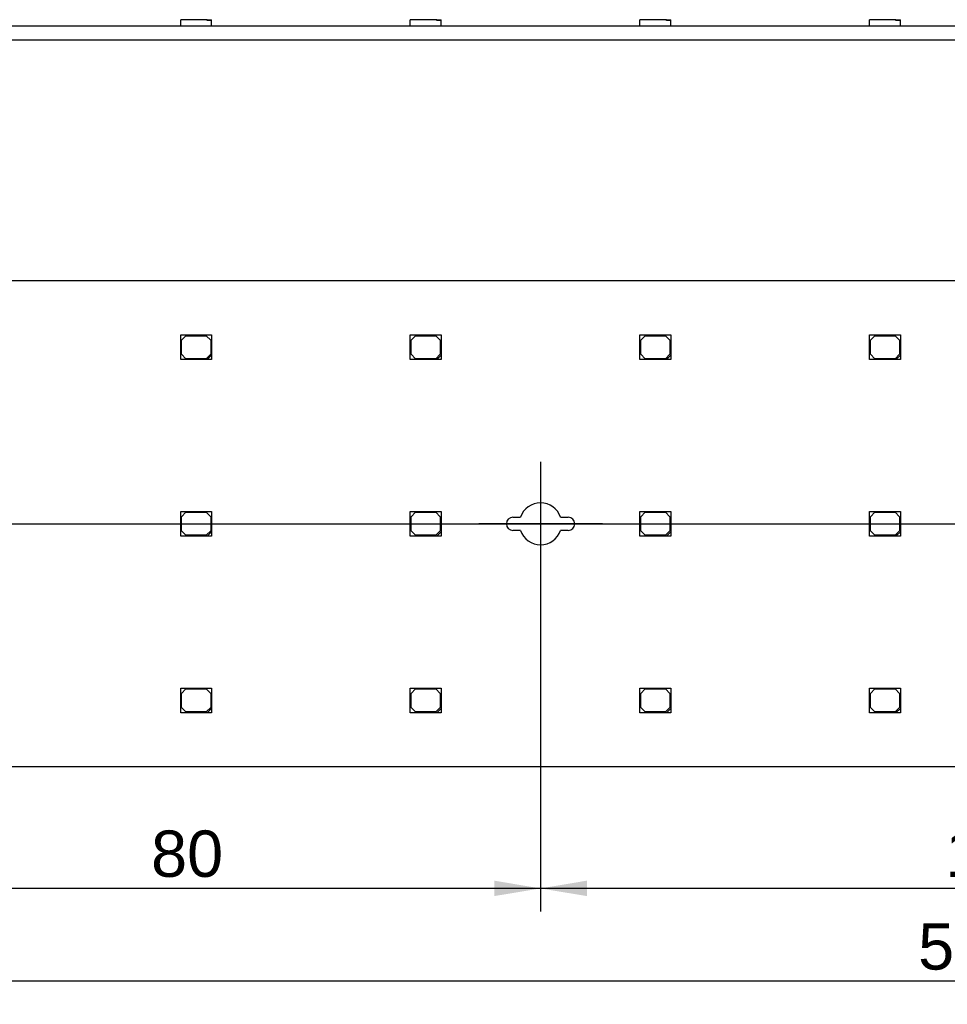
# Model space of a CAD drawing. Header units: millimetres. Extents: x 7 to 819, y 15 to 587.
# Tile 4 of 11: x 308 to 413, y 289 to 400. Entities that reach past the tile are written whole.
import ezdxf
from ezdxf.enums import TextEntityAlignment as Align
from ezdxf.lldxf.tags import DXFTag

# ---------------------------------------------------------------- set-up
doc = ezdxf.new("R2010")
doc.units = ezdxf.units.MM
doc.layers.add('Default', color=7, linetype='Continuous')
doc.layers.add('LINLED_566X55MM_', color=7, linetype='Continuous')
doc.styles.add('SEACAD_Arial', font='arial.ttf')
tags = doc.linetypes.add('CENTER2', pattern=[28.575, 19.05, -3.175, 3.175, -3.175]).pattern_tags.tags
tags[10:11] = [DXFTag(74, 4), DXFTag(75, 0), DXFTag(340, '0'), DXFTag(46, 0.0), DXFTag(50, 0.0), DXFTag(44, 0.0), DXFTag(45, 0.0)]
tags[8:9] = [DXFTag(74, 4), DXFTag(75, 0), DXFTag(340, '0'), DXFTag(46, 0.0), DXFTag(50, 0.0), DXFTag(44, 0.0), DXFTag(45, 0.0)]
tags[6:7] = [DXFTag(74, 4), DXFTag(75, 0), DXFTag(340, '0'), DXFTag(46, 0.0), DXFTag(50, 0.0), DXFTag(44, 0.0), DXFTag(45, 0.0)]
tags[4:5] = [DXFTag(74, 4), DXFTag(75, 0), DXFTag(340, '0'), DXFTag(46, 0.0), DXFTag(50, 0.0), DXFTag(44, 0.0), DXFTag(45, 0.0)]
doc.dimstyles.new('ISO', dxfattribs={"dimtxt": 5.25, "dimasz": 5.25, "dimexe": 2.625, "dimexo": 0, "dimgap": 1.3125, "dimtad": 1, "dimtxsty": 'SEACAD_Arial', "dimblk1": '_SE_FILLED', "dimblk2": '_SE_FILLED', "dimsah": 1, "dimcen": 2.625, "dimadec": 0, "dimazin": 0, "dimtfac": 0.5, "dimtdec": 3, "dimtmove": 0, "dimatfit": 3, "dimfxl": 1, "dimarcsym": 0})

# ---------------------------------------------------------------- blocks, each defined once
blk = doc.blocks.new('SEANNOT_GROUP4')
at = {"layer": 'Default', "color": 7, "linetype": 'CENTER2'}
for p, q in [((367.23, 350.36), (367.23, 336.36)), ((374.23, 343.36), (360.23, 343.36))]:
    blk.add_line(p, q, dxfattribs=at)
blk = doc.blocks.new('SEANNOT_GROUP8')
at = {"layer": 'Default', "color": 7, "linetype": 'CENTER2'}
blk.add_line((132.93, 343.36), (705.53, 343.36), dxfattribs=at)
blk = doc.blocks.new('SE1')
at = {"layer": 'LINLED_566X55MM_', "color": 7, "linetype": 'Continuous'}
for p, q in [((702.03, 370.86), (136.43, 370.86)), ((326.48, 361.96), (326.48, 364.76)), ((326.48, 364.76), (329.98, 364.76)), ((326.58, 364.16), (327.08, 364.66)), ((327.08, 364.66), (329.38, 364.66)), ((329.38, 364.66), (329.88, 364.16)), ((329.98, 364.76), (329.98, 362.46)), ((352.48, 361.96), (352.48, 364.76)), ((352.48, 364.76), (355.98, 364.76)), ((352.58, 364.16), (353.08, 364.66)), ((353.08, 364.66), (355.38, 364.66)), ((355.38, 364.66), (355.88, 364.16)), ((355.98, 364.76), (355.98, 362.46)), ((378.48, 361.96), (378.48, 364.76)), ((378.48, 364.76), (381.98, 364.76)), ((378.58, 364.16), (379.08, 364.66)), ((379.08, 364.66), (381.38, 364.66)), ((381.38, 364.66), (381.88, 364.16)), ((381.98, 364.76), (381.98, 362.46)), ((404.48, 361.96), (404.48, 364.76)), ((404.48, 364.76), (407.98, 364.76)), ((404.58, 364.16), (405.08, 364.66)), ((405.08, 364.66), (407.38, 364.66)), ((407.38, 364.66), (407.88, 364.16)), ((407.98, 364.76), (407.98, 362.46)), ((326.58, 362.56), (326.58, 364.16)), ((329.88, 364.16), (329.88, 362.56)), ((352.58, 362.56), (352.58, 364.16)), ((355.88, 364.16), (355.88, 362.56)), ((378.58, 362.56), (378.58, 364.16)), ((381.88, 364.16), (381.88, 362.56)), ((404.58, 362.56), (404.58, 364.16)), ((407.88, 364.16), (407.88, 362.56)), ((327.08, 362.06), (326.58, 362.56)), ((329.88, 362.56), (329.38, 362.06)), ((329.48, 361.96), (329.98, 362.46)), ((329.98, 362.46), (329.98, 361.96)), ((353.08, 362.06), (352.58, 362.56)), ((355.88, 362.56), (355.38, 362.06)), ((355.48, 361.96), (355.98, 362.46)), ((355.98, 362.46), (355.98, 361.96)), ((379.08, 362.06), (378.58, 362.56)), ((381.88, 362.56), (381.38, 362.06)), ((381.48, 361.96), (381.98, 362.46)), ((381.98, 362.46), (381.98, 361.96)), ((405.08, 362.06), (404.58, 362.56)), ((407.88, 362.56), (407.38, 362.06)), ((407.48, 361.96), (407.98, 362.46)), ((407.98, 362.46), (407.98, 361.96)), ((329.48, 361.96), (326.48, 361.96)), ((329.38, 362.06), (327.08, 362.06)), ((329.98, 361.96), (329.48, 361.96)), ((355.48, 361.96), (352.48, 361.96)), ((355.38, 362.06), (353.08, 362.06)), ((355.98, 361.96), (355.48, 361.96)), ((381.48, 361.96), (378.48, 361.96)), ((381.38, 362.06), (379.08, 362.06)), ((381.98, 361.96), (381.48, 361.96)), ((407.48, 361.96), (404.48, 361.96)), ((407.38, 362.06), (405.08, 362.06)), ((407.98, 361.96), (407.48, 361.96)), ((326.48, 341.96), (326.48, 344.76)), ((326.48, 344.76), (329.98, 344.76)), ((326.58, 344.16), (327.08, 344.66)), ((327.08, 344.66), (329.38, 344.66)), ((329.38, 344.66), (329.88, 344.16)), ((329.98, 344.76), (329.98, 342.46)), ((352.48, 341.96), (352.48, 344.76)), ((352.48, 344.76), (355.98, 344.76)), ((352.58, 344.16), (353.08, 344.66)), ((353.08, 344.66), (355.38, 344.66)), ((355.38, 344.66), (355.88, 344.16)), ((355.98, 344.76), (355.98, 342.46)), ((378.48, 341.96), (378.48, 344.76)), ((378.48, 344.76), (381.98, 344.76)), ((378.58, 344.16), (379.08, 344.66)), ((379.08, 344.66), (381.38, 344.66)), ((381.38, 344.66), (381.88, 344.16)), ((381.98, 344.76), (381.98, 342.46)), ((404.48, 341.96), (404.48, 344.76)), ((404.48, 344.76), (407.98, 344.76)), ((404.58, 344.16), (405.08, 344.66)), ((405.08, 344.66), (407.38, 344.66)), ((407.38, 344.66), (407.88, 344.16)), ((407.98, 344.76), (407.98, 342.46)), ((326.58, 342.56), (326.58, 344.16)), ((329.88, 344.16), (329.88, 342.56)), ((352.58, 342.56), (352.58, 344.16)), ((355.88, 344.16), (355.88, 342.56)), ((364.11, 344.11), (364.98, 344.11)), ((369.49, 344.11), (370.36, 344.11)), ((378.58, 342.56), (378.58, 344.16)), ((381.88, 344.16), (381.88, 342.56)), ((404.58, 342.56), (404.58, 344.16)), ((407.88, 344.16), (407.88, 342.56)), ((327.08, 342.06), (326.58, 342.56)), ((329.88, 342.56), (329.38, 342.06)), ((329.48, 341.96), (329.98, 342.46)), ((329.98, 342.46), (329.98, 341.96)), ((353.08, 342.06), (352.58, 342.56)), ((355.88, 342.56), (355.38, 342.06)), ((355.48, 341.96), (355.98, 342.46)), ((355.98, 342.46), (355.98, 341.96)), ((364.98, 342.61), (364.11, 342.61)), ((370.36, 342.61), (369.49, 342.61)), ((379.08, 342.06), (378.58, 342.56)), ((381.88, 342.56), (381.38, 342.06)), ((381.48, 341.96), (381.98, 342.46)), ((381.98, 342.46), (381.98, 341.96)), ((405.08, 342.06), (404.58, 342.56)), ((407.88, 342.56), (407.38, 342.06)), ((407.48, 341.96), (407.98, 342.46)), ((407.98, 342.46), (407.98, 341.96)), ((329.48, 341.96), (326.48, 341.96)), ((329.38, 342.06), (327.08, 342.06)), ((329.98, 341.96), (329.48, 341.96)), ((355.48, 341.96), (352.48, 341.96)), ((355.38, 342.06), (353.08, 342.06)), ((355.98, 341.96), (355.48, 341.96)), ((381.48, 341.96), (378.48, 341.96)), ((381.38, 342.06), (379.08, 342.06)), ((381.98, 341.96), (381.48, 341.96)), ((407.48, 341.96), (404.48, 341.96)), ((407.38, 342.06), (405.08, 342.06)), ((407.98, 341.96), (407.48, 341.96)), ((326.48, 321.96), (326.48, 324.76)), ((326.48, 324.76), (329.98, 324.76)), ((326.58, 324.16), (327.08, 324.66)), ((327.08, 324.66), (329.38, 324.66)), ((329.38, 324.66), (329.88, 324.16)), ((329.98, 324.76), (329.98, 322.46)), ((352.48, 321.96), (352.48, 324.76)), ((352.48, 324.76), (355.98, 324.76)), ((352.58, 324.16), (353.08, 324.66)), ((353.08, 324.66), (355.38, 324.66)), ((355.38, 324.66), (355.88, 324.16)), ((355.98, 324.76), (355.98, 322.46)), ((378.48, 321.96), (378.48, 324.76)), ((378.48, 324.76), (381.98, 324.76)), ((378.58, 324.16), (379.08, 324.66)), ((379.08, 324.66), (381.38, 324.66)), ((381.38, 324.66), (381.88, 324.16)), ((381.98, 324.76), (381.98, 322.46)), ((404.48, 321.96), (404.48, 324.76)), ((404.48, 324.76), (407.98, 324.76)), ((404.58, 324.16), (405.08, 324.66)), ((405.08, 324.66), (407.38, 324.66)), ((407.38, 324.66), (407.88, 324.16)), ((407.98, 324.76), (407.98, 322.46)), ((326.58, 322.56), (326.58, 324.16)), ((329.88, 324.16), (329.88, 322.56)), ((352.58, 322.56), (352.58, 324.16)), ((355.88, 324.16), (355.88, 322.56)), ((378.58, 322.56), (378.58, 324.16)), ((381.88, 324.16), (381.88, 322.56)), ((404.58, 322.56), (404.58, 324.16)), ((407.88, 324.16), (407.88, 322.56)), ((327.08, 322.06), (326.58, 322.56)), ((329.88, 322.56), (329.38, 322.06)), ((329.48, 321.96), (329.98, 322.46)), ((329.98, 322.46), (329.98, 321.96)), ((353.08, 322.06), (352.58, 322.56)), ((355.88, 322.56), (355.38, 322.06)), ((355.48, 321.96), (355.98, 322.46)), ((355.98, 322.46), (355.98, 321.96)), ((379.08, 322.06), (378.58, 322.56)), ((381.88, 322.56), (381.38, 322.06)), ((381.48, 321.96), (381.98, 322.46)), ((381.98, 322.46), (381.98, 321.96)), ((405.08, 322.06), (404.58, 322.56)), ((407.88, 322.56), (407.38, 322.06)), ((407.48, 321.96), (407.98, 322.46)), ((407.98, 322.46), (407.98, 321.96)), ((329.48, 321.96), (326.48, 321.96)), ((329.38, 322.06), (327.08, 322.06)), ((329.98, 321.96), (329.48, 321.96)), ((355.48, 321.96), (352.48, 321.96)), ((355.38, 322.06), (353.08, 322.06)), ((355.98, 321.96), (355.48, 321.96)), ((381.48, 321.96), (378.48, 321.96)), ((381.38, 322.06), (379.08, 322.06)), ((381.98, 321.96), (381.48, 321.96)), ((407.48, 321.96), (404.48, 321.96)), ((407.38, 322.06), (405.08, 322.06)), ((407.98, 321.96), (407.48, 321.96)), ((136.43, 315.86), (702.03, 315.86))]:
    blk.add_line(p, q, dxfattribs=at)
for centre, radius, start, end in [((367.23, 343.36), 2.38, 18.4085, 161.5915), ((364.11, 343.36), 0.75, 90, 270), ((370.36, 343.36), 0.75, 270, 90), ((367.23, 343.36), 2.38, 198.4085, 341.5915)]:
    blk.add_arc(centre, radius, start, end, dxfattribs=at)
blk = doc.blocks.new('SE2')
at = {"layer": 'LINLED_566X55MM_', "color": 7, "linetype": 'Continuous'}
for p, q in [((326.48, 399.75), (326.48, 400.45)), ((329.48, 400.45), (326.48, 400.45)), ((329.48, 400.45), (329.98, 400.45)), ((329.48, 400.35), (329.48, 400.45)), ((329.98, 400.35), (329.48, 400.35)), ((329.98, 400.35), (329.98, 400.45)), ((329.98, 399.75), (329.98, 400.35)), ((352.48, 399.75), (352.48, 400.45)), ((355.48, 400.45), (352.48, 400.45)), ((355.48, 400.45), (355.98, 400.45)), ((355.48, 400.35), (355.48, 400.45)), ((355.98, 400.35), (355.48, 400.35)), ((355.98, 400.35), (355.98, 400.45)), ((355.98, 399.75), (355.98, 400.35)), ((378.48, 399.75), (378.48, 400.45)), ((381.48, 400.45), (378.48, 400.45)), ((381.48, 400.45), (381.98, 400.45)), ((381.48, 400.35), (381.48, 400.45)), ((381.98, 400.35), (381.48, 400.35)), ((381.98, 400.35), (381.98, 400.45)), ((381.98, 399.75), (381.98, 400.35)), ((404.48, 399.75), (404.48, 400.45)), ((407.48, 400.45), (404.48, 400.45)), ((407.48, 400.45), (407.98, 400.45)), ((407.48, 400.35), (407.48, 400.45)), ((407.98, 400.35), (407.48, 400.35)), ((407.98, 400.35), (407.98, 400.45)), ((407.98, 399.75), (407.98, 400.35)), ((136.43, 399.75), (702.03, 399.75)), ((136.43, 398.15), (702.03, 398.15))]:
    blk.add_line(p, q, dxfattribs=at)
blk = doc.blocks.new('DMBLK10')
at = {"layer": 'Default', "linetype": 'Continuous'}
for points in [[(292.48, 301.2), (292.48, 302.95), (287.23, 302.07)], [(361.98, 301.2), (367.23, 302.07), (361.98, 302.95)]]:
    blk.add_hatch(color=7, dxfattribs=at).paths.add_polyline_path(points)
at = {"layer": 'Default', "color": 7, "linetype": 'Continuous'}
for p, q in [((287.23, 356.36), (287.23, 299.45)), ((367.23, 336.36), (367.23, 299.45)), ((367.23, 302.07), (287.23, 302.07))]:
    blk.add_line(p, q, dxfattribs=at)
at = {"layer": 'Default', "color": 7, "linetype": 'Continuous', "style": 'SEACAD_Arial'}
blk.add_text('80', height=5.25, dxfattribs=at).set_placement((323.13, 308.63), align=Align.TOP_LEFT)
blk = doc.blocks.new('_SE_FILLED')
at = {"color": 0}
blk.add_line((0, 0), (-1, 0), dxfattribs=at)
blk.add_solid([(0, 0), (-1, -0.1665), (-1, 0.1665), (0, 0)], dxfattribs=at)
blk = doc.blocks.new('DMBLK11')
at = {"layer": 'Default', "linetype": 'Continuous'}
for points in [[(372.48, 301.2), (372.48, 302.95), (367.23, 302.07)], [(465.98, 301.2), (471.23, 302.07), (465.98, 302.95)]]:
    blk.add_hatch(color=7, dxfattribs=at).paths.add_polyline_path(points)
at = {"layer": 'Default', "color": 7, "linetype": 'Continuous'}
for p, q in [((367.23, 336.36), (367.23, 299.45)), ((471.23, 336.36), (471.23, 299.45)), ((471.23, 302.07), (367.23, 302.07))]:
    blk.add_line(p, q, dxfattribs=at)
at = {"layer": 'Default', "color": 7, "linetype": 'Continuous', "style": 'SEACAD_Arial'}
blk.add_text('104', height=5.25, dxfattribs=at).set_placement((413.07, 308.63), align=Align.TOP_LEFT)
blk = doc.blocks.new('DMBLK15')
at = {"layer": 'Default', "linetype": 'Continuous'}
for points in [[(141.68, 290.7), (141.68, 292.45), (136.43, 291.57)], [(696.78, 290.7), (702.03, 291.57), (696.78, 292.45)]]:
    blk.add_hatch(color=7, dxfattribs=at).paths.add_polyline_path(points)
at = {"layer": 'Default', "color": 7, "linetype": 'Continuous'}
for p, q in [((136.43, 315.86), (136.43, 288.95)), ((702.03, 315.86), (702.03, 288.95)), ((702.03, 291.57), (136.43, 291.57))]:
    blk.add_line(p, q, dxfattribs=at)
at = {"layer": 'Default', "color": 7, "linetype": 'Continuous', "style": 'SEACAD_Arial'}
blk.add_text('565,6', height=5.25, dxfattribs=at).set_placement((409.99, 298.13), align=Align.TOP_LEFT)

msp = doc.modelspace()

# ---------------------------------------------------------------- block references
at = {"layer": 'Default'}
for name in ['SE2', 'SE1', 'SEANNOT_GROUP4', 'SEANNOT_GROUP8']:
    msp.add_blockref(name, (0, 0), dxfattribs=at)

# ---------------------------------------------------------------- dimensions: what is measured, and where the dimension line sits
at = {"layer": 'Default', "color": 7, "linetype": 'Continuous'}
for base, p1, p2, picture, middle in [((287.23447, 302.07155), (367.23447, 343.35809), (287.23447, 363.35809), 'DMBLK10', (327.23447, 302.07155)), ((367.23447, 302.07155), (471.23447, 343.35809), (367.23447, 343.35809), 'DMBLK11', (419.23447, 302.07155)), ((136.43447, 291.57155), (702.03447, 315.85809), (136.43447, 315.85809), 'DMBLK15', (419.23448, 291.57155))]:
    dim = msp.add_linear_dim(base=base, p1=p1, p2=p2, text='\\A1;<>', dimstyle='ISO', dxfattribs=at)
    dim.commit()
    dim.dimension.update_dxf_attribs({"geometry": picture, "text_midpoint": middle, "dimtype": 160})

doc.saveas('drawing.dxf')
